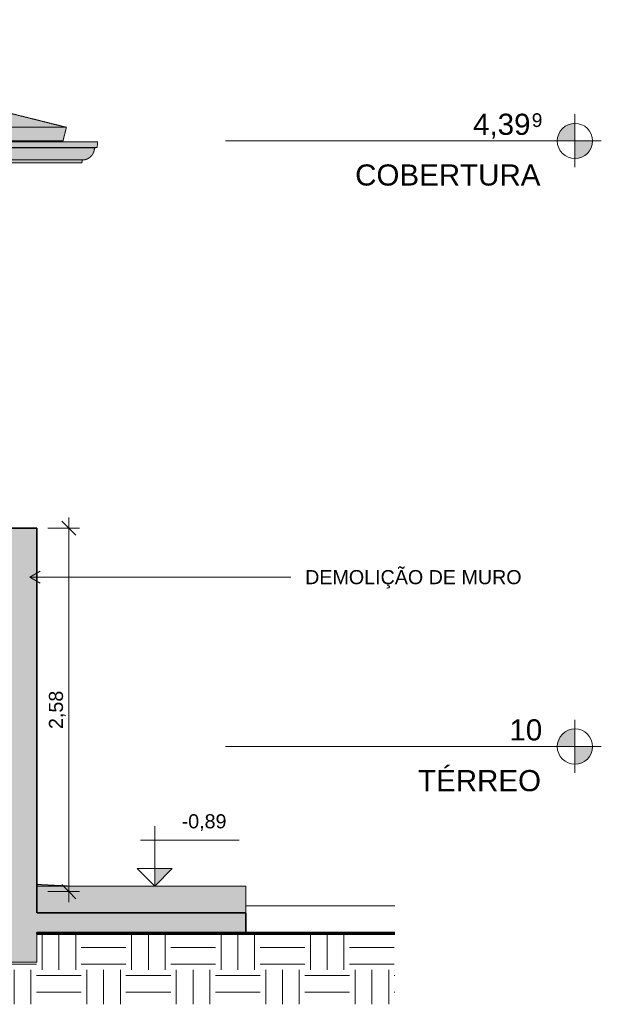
# Model space of a CAD drawing. Header units: millimetres. Extents: x -5210 to 64392, y -2302 to 8822.
# Tile 216 of 256: x 30169 to 34299, y -800 to 6189. Entities that reach past the tile are written whole.
import ezdxf

# ---------------------------------------------------------------- set-up
doc = ezdxf.new("R2010")
doc.units = ezdxf.units.MM
doc.linetypes.add('_Tracejado médio', pattern=[4, 3, -1])
for name, color, linetype, lineweight in [('A-ANNO-DIMS', 211, 'Continuous', 9), ('A-ANNO-DIMS-50', 211, 'Continuous', 9), ('A-FLOR', 192, 'Continuous', 25), ('A-FLOR-LEVL', 51, 'Continuous', 9), ('A-FLOR-PATT', 8, 'Continuous', 25), ('A-ROOF', 132, 'Continuous', 25), ('A-ROOF-OTLN', 132, 'Continuous', 25), ('A-ROOF-PATT', 132, 'Continuous', 25), ('A-WALL', 113, 'Continuous', 25), ('A-WALL-PATT', 111, 'Continuous', 70), ('G-ANNO-DIMS', 111, 'Continuous', 9), ('G-ANNO-TEXT', 231, 'Continuous', 9)]:
    doc.layers.add(name, color=color, linetype=linetype, lineweight=lineweight)
doc.styles.add('Arial', font='arial.ttf', dxfattribs={"height": 150})
doc.styles.add('Arial_1', font='arial.ttf', dxfattribs={"height": 97.483633})
doc.styles.add('Arial_3', font='arial.ttf', dxfattribs={"height": 100})
doc.dimstyles.new('Diagonal_-_2_0mm_Arial', dxfattribs={"dimscale": 304.8, "dimtxt": 102.02594, "dimasz": 0.328084, "dimexe": 0.246063, "dimexo": 0.0625, "dimgap": 0.024606, "dimtad": 1, "dimlfac": 0.001, "dimrnd": 0.01, "dimzin": 0, "dimdsep": 46, "dimtxsty": 'Arial_3', "dimblk1": 'OBLIQUE', "dimblk2": 'OBLIQUE', "dimsah": 1, "dimcen": 0.09, "dimdle": 0.246063, "dimadec": 0, "dimazin": 0, "dimtfac": 1, "dimtdec": 4, "dimtix": 1, "dimtmove": 0, "dimatfit": 3, "dimfxl": 0.492126, "dimfxlon": 1, "dimtvp": 1, "dimtolj": 1, "dimtzin": 0, "dimarcsym": 2})

# ---------------------------------------------------------------- blocks, each defined once
blk = doc.blocks.new('Level - M_Level Head ABNT-2835562-CORTE C - MANTER _ DEMOLIR')
at = {"layer": 'A-FLOR-LEVL'}
h = blk.add_hatch(color=256, dxfattribs=at)
edge = h.paths.add_edge_path(flags=0)
edge.add_line((34111.1, 1030), (33986.1, 1030))
edge.add_arc((34111.1, 1030), 125, 90, 180, ccw=False)
edge.add_line((34111.1, 1155), (34111.1, 1030))
h = blk.add_hatch(color=256, dxfattribs=at)
edge = h.paths.add_edge_path(flags=0)
edge.add_arc((34111.1, 1030), 125, -90, 0, ccw=False)
edge.add_line((34111.1, 905), (34111.1, 1030))
edge.add_line((34111.1, 1030), (34236.1, 1030))
for p, q in [((34111.1, 1219.5), (34111.1, 844)), ((34111.1, 1030), (34111.1, 1155)), ((33917.9, 1030), (34298.7, 1030)), ((33986.1, 1030), (34111.1, 1030)), ((34236.1, 1030), (34111.1, 1030)), ((34111.1, 1030), (34111.1, 905))]:
    blk.add_line(p, q, dxfattribs=at)
blk.add_circle((34111.1, 1030), 125, dxfattribs=at)
for start, end in [(90, 180), (270, 0)]:
    blk.add_arc((34111.1, 1030), 125, start, end, dxfattribs=at)
blk = doc.blocks.new('Spot Elevations - Spot elevation - Corte-10531-CORTE C - MANTER _ DEMOLIR')
at = {"layer": 'G-ANNO-DIMS'}
blk.add_hatch(color=256, dxfattribs=at).paths.add_polyline_path([(-4375.8, 1055), (-4500.8, 930), (-4500.8, 1055)], flags=0)
for p, q in [((-4500.8, 1055), (-4500.8, 1355)), ((-3902, 1255), (-4602, 1255)), ((-4625.8, 1055), (-4375.8, 1055)), ((-4500.8, 930), (-4625.8, 1055)), ((-4625.8, 1055), (-4375.8, 1055)), ((-4375.8, 1055), (-4500.8, 930)), ((-4500.8, 930), (-4500.8, 1055)), ((-4500.8, 1055), (-4500.8, 930))]:
    blk.add_line(p, q, dxfattribs=at)
blk = doc.blocks.new('DIMBLOCK5-CORTE C - MANTER _ DEMOLIR')
at = {"layer": 'A-ANNO-DIMS-50', "lineweight": 18}
for p, q in [((30518.7, 2580), (30468.7, 2630)), ((30518.7, 2580), (30568.7, 2530)), ((30518.7, 0), (30468.7, 50)), ((30518.7, 0), (30568.7, -50))]:
    blk.add_line(p, q, dxfattribs=at)
at = {"layer": 'A-ANNO-DIMS-50'}
for p, q in [((30518.7, -75), (30518.7, 2655)), ((30368.7, 2580), (30593.7, 2580)), ((30518.7, 2580), (30368.7, 2580)), ((30368.7, 0), (30593.7, 0)), ((30518.7, 0), (30368.7, 0))]:
    blk.add_line(p, q, dxfattribs=at)
at = {"layer": 'A-ANNO-DIMS-50', "color": 0, "insert": (30376.6, 1154.3), "char_height": 100, "width": 325.653, "attachment_point": 1, "rotation": 90, "line_spacing_factor": 0.941778, "style": 'Arial_3'}
blk.add_mtext('2,58', dxfattribs=at)
blk = doc.blocks.new('_Oblique')
at = {"color": 0, "linetype": 'ByBlock', "lineweight": -2}
blk.add_line((-0.5, -0.5), (0.5, 0.5), dxfattribs=at)

msp = doc.modelspace()

# ---------------------------------------------------------------- hatches: boundary and pattern name
at = {"layer": 'A-FLOR'}
msp.add_hatch(color=254, dxfattribs=at).paths.add_polyline_path([(30453.99, 40), (30510.78, 40), (30291.115, 51.379), (30291.115, 40)], flags=0)
at = {"layer": 'A-FLOR-PATT'}
msp.add_hatch(color=254, dxfattribs=at).paths.add_polyline_path([(30291.115, -150.844), (31775.802, -150.844), (31775.802, 40), (30291.115, 40)], flags=0)
at = {"layer": 'A-FLOR-PATT', "lineweight": 18}
msp.add_hatch(color=21, dxfattribs=at).paths.add_polyline_path([(31775.802, -290.944), (31775.802, -150.844), (30291.115, -150.844), (30291.115, -290.944), (30453.99, -290.944)], flags=0)
h = msp.add_hatch(dxfattribs=at)
h.set_pattern_fill('FP_3', color=256, style=0, pattern_type=2)
h.set_pattern_definition([(0, (14096.04, 3294.04), (317.5, 317.5), [317.5, -317.5]), (0, (14096.04, 3413.1), (317.5, 317.5), [317.5, -317.5]), (0, (14096.04, 3532.16), (317.5, 317.5), [317.5, -317.5]), (90, (14135.73, 3571.85), (-317.5, 317.5), [317.5, -317.5]), (90, (14254.8, 3571.85), (-317.5, 317.5), [317.5, -317.5]), (90, (14373.86, 3571.85), (-317.5, 317.5), [317.5, -317.5])])
h.paths.add_polyline_path([(30229.623, -799.556), (32831.597, -799.556), (32831.597, -296.794), (30291.115, -296.794), (30291.115, -500), (30091.115, -500), (30091.115, -296.794), (29915.802, -296.794), (29915.802, -799.556), (30222.141, -799.556)], flags=0)
at = {"layer": 'A-ROOF'}
msp.add_hatch(color=254, dxfattribs=at).paths.add_polyline_path([(21981.115, 5328.7), (30476.653, 5328.7), (30500.78, 5425.206), (21981.115, 5425.206), (21981.115, 5337.185)], flags=0)
at = {"layer": 'A-ROOF-OTLN'}
for points in [[(30453.99, 5282.469), (30719.32, 5282.469), (30722.793, 5322.173), (21981.115, 5322.173), (21981.115, 5282.469), (30156.79, 5282.469)], [(21981.115, 5279.021), (30699.765, 5279.021), (30719.32, 5282.469), (21981.115, 5282.469)], [(30614.185, 5193.494), (30636.326, 5196.408), (30656.959, 5204.951), (30674.68, 5218.541), (30688.281, 5236.253), (30696.837, 5256.881), (30699.765, 5279.021), (21981.115, 5279.021), (21981.115, 5193.494), (30453.99, 5193.494)], [(30453.99, 5173.798), (30610.712, 5173.798), (30614.185, 5193.494), (21981.115, 5193.494), (21981.115, 5173.798), (30156.79, 5173.798)]]:
    msp.add_hatch(color=254, dxfattribs=at).paths.add_polyline_path(points, flags=0)
at = {"layer": 'A-ROOF-PATT'}
msp.add_hatch(color=254, dxfattribs=at).paths.add_polyline_path([(27333.382, 5425.206), (30500.78, 5425.206), (27444.816, 6189.197), (16110.884, 6189.197), (15961.139, 6157.751), (17205.293, 5871.595), (21981.115, 5871.595), (21981.115, 5425.206), (27184.782, 5425.206)], flags=0)
at = {"layer": 'A-WALL-PATT', "lineweight": 18}
msp.add_hatch(color=21, dxfattribs=at).paths.add_polyline_path([(30291.115, -500), (30291.115, 2580), (30091.115, 2580), (30091.115, -500)], flags=0)

# ---------------------------------------------------------------- linework, layer by layer
at = {"layer": 'A-FLOR', "color": 30, "linetype": '_Tracejado médio', "lineweight": 18}
for p, q in [((30291.115, 51.379), (30510.78, 40)), ((30291.115, 40), (31775.802, 40)), ((31775.802, 40), (30291.115, 40)), ((31775.802, -150.844), (31775.802, 40))]:
    msp.add_line(p, q, dxfattribs=at)
at = {"layer": 'A-FLOR', "lineweight": 18}
for p, q in [((31775.802, -100), (32831.597, -100)), ((30291.115, -296.794), (30291.115, -500)), ((30291.115, -500), (30091.115, -500))]:
    msp.add_line(p, q, dxfattribs=at)
at = {"layer": 'A-FLOR', "color": 40, "linetype": '_Tracejado médio', "lineweight": 35}
for p, q in [((31775.802, -150.844), (30291.115, -150.844)), ((31775.802, -290.944), (31775.802, -150.844)), ((30291.115, -290.944), (31775.802, -290.944))]:
    msp.add_line(p, q, dxfattribs=at)
at = {"layer": 'A-FLOR', "lineweight": 70}
msp.add_line((32831.597, -296.794), (30291.115, -296.794), dxfattribs=at)
at = {"layer": 'A-FLOR-LEVL'}
for p, q in [((34111.057, 5328.7), (31629.89, 5328.7)), ((34111.057, 1030), (31629.89, 1030))]:
    msp.add_line(p, q, dxfattribs=at)
at = {"layer": 'A-ROOF', "color": 30, "linetype": '_Tracejado médio', "lineweight": 18}
for p, q in [((27444.816, 6189.197), (30500.78, 5425.206)), ((21981.115, 5425.206), (30500.78, 5425.206)), ((30476.653, 5328.7), (30500.78, 5425.206)), ((30476.653, 5328.7), (21981.115, 5328.7))]:
    msp.add_line(p, q, dxfattribs=at)
at = {"layer": 'A-ROOF-OTLN', "color": 30, "linetype": '_Tracejado médio', "lineweight": 18}
for p, q in [((30507.213, 5322.738), (21981.115, 5322.738)), ((30717.812, 5322.609), (21981.115, 5322.609)), ((30722.793, 5322.173), (21981.115, 5322.173)), ((30722.793, 5322.173), (30717.812, 5322.609)), ((30719.32, 5282.469), (30722.793, 5322.173)), ((30719.32, 5282.469), (21981.115, 5282.469)), ((30699.765, 5279.021), (21981.115, 5279.021)), ((30699.765, 5279.021), (30719.32, 5282.469)), ((21981.115, 5193.494), (30614.185, 5193.494)), ((30614.185, 5193.494), (21981.115, 5193.494)), ((30610.712, 5173.798), (21981.115, 5173.798)), ((30610.712, 5173.798), (30614.185, 5193.494))]:
    msp.add_line(p, q, dxfattribs=at)
msp.add_open_spline([(30614.185, 5193.494), (30618, 5193.494), (30625.514, 5193.983), (30636.36, 5196.172), (30645.225, 5199.177), (30652.079, 5202.258), (30656.99, 5204.898), (30661.714, 5207.855), (30666.296, 5211.117), (30670.656, 5214.67), (30674.725, 5218.498), (30678.525, 5222.585), (30683.298, 5228.357), (30688.496, 5236.131), (30693.445, 5246.193), (30698.294, 5260.359), (30699.727, 5271.555), (30699.765, 5279.021)], degree=3, knots=[0, 0, 0, 0, 0.08333333, 0.16666667, 0.25, 0.29166667, 0.33333333, 0.375, 0.41666667, 0.45833333, 0.5, 0.54166667, 0.58333333, 0.66666667, 0.75, 0.83333333, 1, 1, 1, 1], dxfattribs=at)
at = {"layer": 'A-WALL', "color": 40, "linetype": '_Tracejado médio', "lineweight": 35}
for p, q in [((30291.115, 2580), (30091.115, 2580)), ((30291.115, -150.844), (30291.115, 2580)), ((30291.115, -296.794), (30291.115, -290.944))]:
    msp.add_line(p, q, dxfattribs=at)
at = {"layer": 'A-WALL', "color": 30, "linetype": '_Tracejado médio', "lineweight": 18}
for p, q in [((30291.115, -500), (30291.115, -296.794)), ((30091.115, -500), (30291.115, -500))]:
    msp.add_line(p, q, dxfattribs=at)
at = {"layer": 'G-ANNO-TEXT', "color": 7}
for q in [(30315.462, 2275.751), (30315.462, 2189.148), (32094.251, 2232.45)]:
    msp.add_line((30240.462, 2232.45), q, dxfattribs=at)

# ---------------------------------------------------------------- block references
at = {"layer": 'A-FLOR-LEVL'}
for p in [(0, 4298.7), (0, 0)]:
    msp.add_blockref('Level - M_Level Head ABNT-2835562-CORTE C - MANTER _ DEMOLIR', p, dxfattribs=at)
at = {"layer": 'G-ANNO-DIMS'}
msp.add_blockref('Spot Elevations - Spot elevation - Corte-10531-CORTE C - MANTER _ DEMOLIR', (35628.529, -890), dxfattribs=at)

# ---------------------------------------------------------------- texts
at = {"layer": 'A-FLOR-LEVL', "attachment_point": 1}
for s, insert, char_height, width, style in [('4,39', (33388.056, 5521.891), 150, 505.06312, 'Arial'), ('9', (33804.775, 5524.919), 97.484, 96.2025, 'Arial_1'), ('COBERTURA', (32551.056, 5161.895), 150, 1615.40031, 'Arial'), ('10', (33646.056, 1223.191), 150, 288.6075, 'Arial'), ('TÉRREO', (32997.556, 863.195), 150, 1074.26125, 'Arial')]:
    msp.add_mtext(s, dxfattribs=dict(at, insert=insert, char_height=char_height, width=width, style=style))
at = {"layer": 'G-ANNO-DIMS', "insert": (31319.053, 549.532), "char_height": 100, "width": 380.74495, "attachment_point": 1, "line_spacing_factor": 0.941778, "style": 'Arial_3'}
msp.add_mtext('-0,89', dxfattribs=at)
at = {"layer": 'G-ANNO-TEXT', "color": 7, "insert": (32195.851, 2282.45), "char_height": 100, "width": 1887.97406, "attachment_point": 1, "style": 'Arial_3'}
msp.add_mtext('DEMOLIÇÃO DE MURO', dxfattribs=at)

# ---------------------------------------------------------------- dimensions: what is measured, and where the dimension line sits
at = {"layer": 'A-ANNO-DIMS'}
dim = msp.add_linear_dim(base=(30518.678, 2580), p1=(30368.678, 0), p2=(30368.678, 2580), angle=90, dimstyle='Diagonal_-_2_0mm_Arial', override={"dimpost": '<>', "dimfxl": 2580}, dxfattribs=at)
dim.commit()
dim.dimension.update_dxf_attribs({"geometry": 'DIMBLOCK5-CORTE C - MANTER _ DEMOLIR', "text_midpoint": (30460.121, 1290)})

doc.saveas('drawing.dxf')
